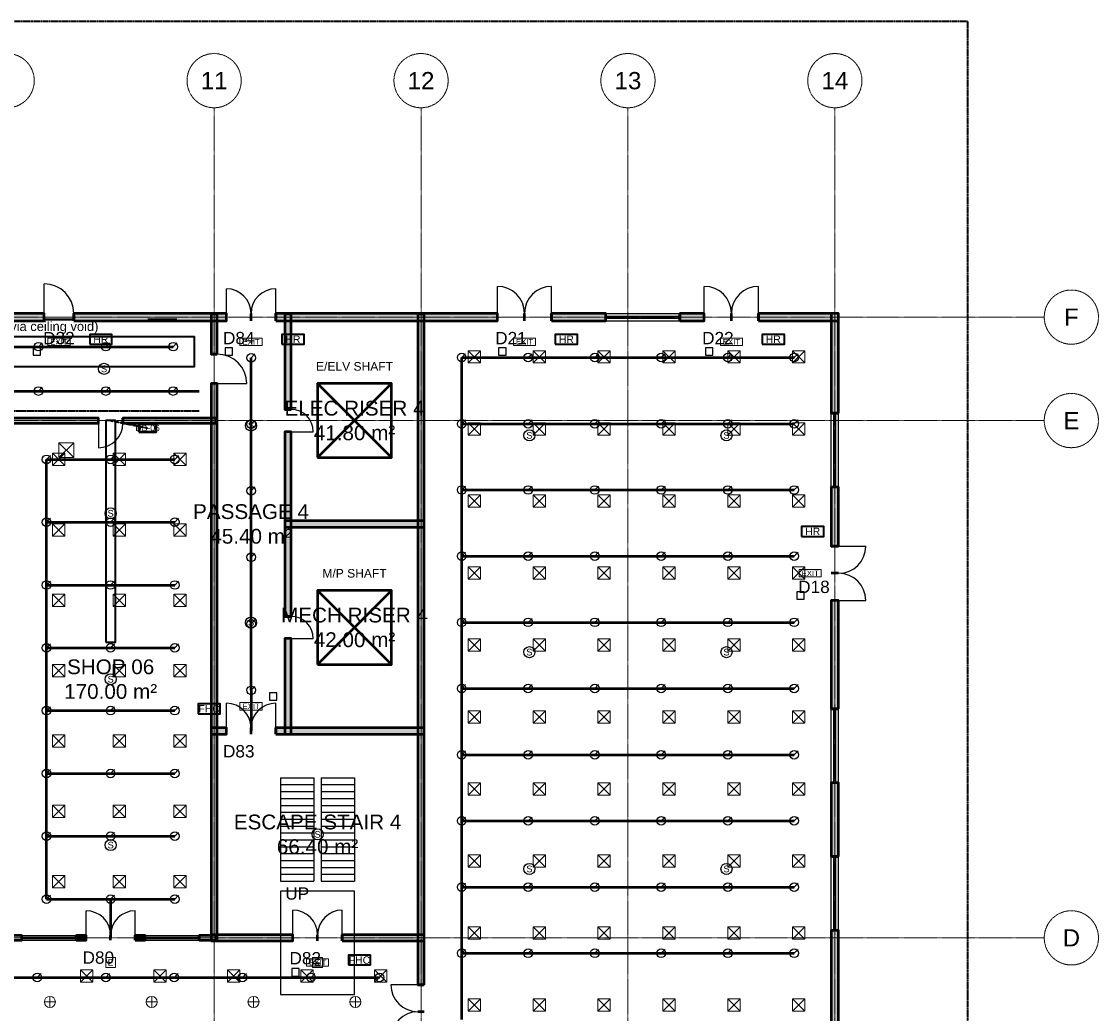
# Model space of a CAD drawing. Header units: millimetres. Extents: x -5300 to 125300, y -375 to 90375.
# Tile 8 of 8: x 81583 to 125300, y 49731 to 90000. Entities that reach past the tile are written whole.
import ezdxf
from ezdxf.enums import TextEntityAlignment as Align

# ---------------------------------------------------------------- set-up
doc = ezdxf.new("R2010")
doc.units = ezdxf.units.MM
for name, pattern in [('CENTER', [5.08, 3.175, -0.635, 0.635, -0.635]), ('DASHED', [1.524, 1.27, -0.254]), ('PHANTOM', [6.35, 3.175, -0.635, 0.635, -0.635, 0.635, -0.635])]:
    doc.linetypes.add(name, pattern=pattern)
for name, color, linetype, lineweight in [('A-ANNO-SYMB', 2, 'Continuous', 18), ('A-AREA-IDEN', 2, 'Continuous', 18), ('A-DOOR', 3, 'Continuous', 25), ('A-FLOR-STRS', 252, 'Continuous', 25), ('A-GLAZ', 5, 'Continuous', 25), ('A-GRID', 1, 'CENTER', 13), ('A-WALL', 7, 'Continuous', 50), ('A-WALL-PATT', 8, 'Continuous', 9), ('C-PROP-LINE', 1, 'PHANTOM', 35), ('E-ANNO-TEXT', 52, 'Continuous', 18), ('E-DB', 6, 'Continuous', 50), ('E-FALM', 230, 'Continuous', 25), ('E-LITE', 2, 'Continuous', 18), ('E-LITE-EMER', 40, 'Continuous', 18), ('E-TRAY', 210, 'DASHED', 35), ('FP-ANNO-TEXT', 14, 'Continuous', 18), ('FP-HOSE', 20, 'Continuous', 35), ('FP-SPRK-HEAD', 1, 'Continuous', 25), ('FP-SPRK-PIPE', 12, 'Continuous', 50), ('M-ANNO-TEXT', 150, 'Continuous', 18), ('M-HVAC-EQPT', 30, 'Continuous', 50), ('M-HVAC-RCG', 3, 'Continuous', 18), ('M-HVAC-SAD', 5, 'Continuous', 35), ('M-HVAC-SCD', 4, 'Continuous', 18)]:
    doc.layers.add(name, color=color, linetype=linetype, lineweight=lineweight)
doc.styles.add('AU-ARIAL', font='arial.ttf')

msp = doc.modelspace()

# ---------------------------------------------------------------- hatches: boundary and pattern name
at = {"layer": 'A-WALL-PATT'}
for points in [[(71100, 77850), (82500, 77850), (82500, 78150), (71100, 78150)], [(83700, 77850), (89900, 77850), (89900, 78150), (83700, 78150)], [(89525, 76500), (89525, 78125), (89275, 78125), (89275, 76500)], [(91900, 77850), (100900, 77850), (100900, 78150), (91900, 78150)], [(92525, 74250), (92525, 78125), (92275, 78125), (92275, 74250)], [(97925, 50900), (97925, 78125), (97675, 78125), (97675, 50900)], [(103100, 77850), (105300, 77850), (105300, 78150), (103100, 78150)], [(108300, 77850), (109300, 77850), (109300, 78150), (108300, 78150)], [(111500, 77850), (114750, 77850), (114750, 78150), (111500, 78150)], [(114750, 74100), (114750, 78150), (114450, 78150), (114450, 74100)], [(89525, 52675), (89525, 75300), (89275, 75300), (89275, 52675)], [(72500, 73700), (84700, 73700), (84700, 73900), (72500, 73900)], [(85700, 73700), (89500, 73700), (89500, 73900), (85700, 73900)], [(92525, 65850), (92525, 73350), (92275, 73350), (92275, 65850)], [(114750, 68700), (114750, 71100), (114450, 71100), (114450, 68700)], [(92275, 69475), (97925, 69475), (97925, 69725), (92275, 69725)], [(114750, 62100), (114750, 66500), (114450, 66500), (114450, 62100)], [(92525, 61075), (92525, 64950), (92275, 64950), (92275, 61075)], [(89275, 61075), (89900, 61075), (89900, 61325), (89275, 61325)], [(91900, 61075), (97925, 61075), (97925, 61325), (91900, 61325)], [(114750, 56100), (114750, 59100), (114450, 59100), (114450, 56100)], [(77400, 52700), (81600, 52700), (81600, 52900), (77400, 52900)], [(83800, 52700), (84200, 52700), (84200, 52900), (83800, 52900)], [(86200, 52700), (86600, 52700), (86600, 52900), (86200, 52900)], [(88800, 52700), (89500, 52700), (89500, 52900), (88800, 52900)], [(89275, 52675), (92600, 52675), (92600, 52925), (89275, 52925)], [(94600, 52675), (97925, 52675), (97925, 52925), (94600, 52925)], [(114750, 47900), (114750, 53100), (114450, 53100), (114450, 47900)]]:
    msp.add_hatch(color=256, dxfattribs=at).paths.add_polyline_path(points)

# ---------------------------------------------------------------- linework, layer by layer
at = {"layer": 'A-DOOR'}
for p, q in [((82500, 78150), (82500, 79350)), ((89900, 78150), (89900, 79150)), ((91900, 78150), (91900, 79150)), ((100900, 78150), (100900, 79250)), ((103100, 78150), (103100, 79250)), ((109300, 78150), (109300, 79250)), ((111500, 78150), (111500, 79250)), ((89525, 75300), (90725, 75300)), ((84700, 73700), (84700, 72700)), ((92525, 73350), (93425, 73350)), ((114750, 68700), (115850, 68700)), ((114750, 66500), (115850, 66500)), ((92525, 64950), (93425, 64950)), ((89900, 61325), (89900, 62325)), ((91900, 61325), (91900, 62325)), ((84200, 52900), (84200, 53900)), ((86200, 52900), (86200, 53900)), ((92600, 52925), (92600, 53925)), ((94600, 52925), (94600, 53925)), ((97675, 50900), (96575, 50900))]:
    msp.add_line(p, q, dxfattribs=at)
for centre, radius, start, end in [((82500, 78150), 1200, 0, 90), ((89900, 78150), 1000, 0, 90), ((91900, 78150), 1000, 90, 180), ((100900, 78150), 1100, 0, 90), ((103100, 78150), 1100, 90, 180), ((109300, 78150), 1100, 0, 90), ((111500, 78150), 1100, 90, 180), ((89525, 75300), 1200, 0, 90), ((92525, 73350), 900, 0, 90), ((84700, 73700), 1000, -90, 0), ((114750, 68700), 1100, -90, 0), ((114750, 66500), 1100, 0, 90), ((92525, 64950), 900, 0, 90), ((89900, 61325), 1000, 0, 90), ((91900, 61325), 1000, 90, 180), ((84200, 52900), 1000, 0, 90), ((86200, 52900), 1000, 90, 180), ((92600, 52925), 1000, 0, 90), ((94600, 52925), 1000, 90, 180), ((97675, 50900), 1100, 180, -90), ((97675, 48700), 1100, 90, 180)]:
    msp.add_arc(centre, radius, start, end, dxfattribs=at)
at = {"layer": 'A-FLOR-STRS'}
for p, q in [((92100, 59300), (93450, 59300)), ((92100, 59300), (92100, 55100)), ((92100, 59020), (93450, 59020)), ((93450, 59300), (93450, 55100)), ((93750, 59300), (95100, 59300)), ((93750, 59300), (93750, 55100)), ((93750, 59020), (95100, 59020)), ((95100, 59300), (95100, 55100)), ((92100, 58740), (93450, 58740)), ((93750, 58740), (95100, 58740)), ((92100, 58460), (93450, 58460)), ((92100, 58180), (93450, 58180)), ((93750, 58460), (95100, 58460)), ((93750, 58180), (95100, 58180)), ((92100, 57900), (93450, 57900)), ((93750, 57900), (95100, 57900)), ((92100, 57620), (93450, 57620)), ((92100, 57340), (93450, 57340)), ((93750, 57620), (95100, 57620)), ((93750, 57340), (95100, 57340)), ((92100, 57060), (93450, 57060)), ((93750, 57060), (95100, 57060)), ((92100, 56780), (93450, 56780)), ((92100, 56500), (93450, 56500)), ((93750, 56780), (95100, 56780)), ((93750, 56500), (95100, 56500)), ((92100, 56220), (93450, 56220)), ((93750, 56220), (95100, 56220)), ((92100, 55940), (93450, 55940)), ((92100, 55660), (93450, 55660)), ((93750, 55940), (95100, 55940)), ((93750, 55660), (95100, 55660)), ((92100, 55380), (93450, 55380)), ((92100, 55100), (93450, 55100)), ((93750, 55380), (95100, 55380)), ((93750, 55100), (95100, 55100))]:
    msp.add_line(p, q, dxfattribs=at)
msp.add_lwpolyline([(92100, 50500), (95100, 50500), (95100, 54700), (92100, 54700)], close=True, dxfattribs=at)
at = {"layer": 'A-GLAZ'}
for p, q in [((105300, 78150), (108300, 78150)), ((105300, 78037.5), (108300, 78037.5)), ((105300, 77962.5), (108300, 77962.5)), ((105300, 77850), (108300, 77850)), ((114450, 71100), (114450, 74100)), ((114562.5, 71100), (114562.5, 74100)), ((114637.5, 71100), (114637.5, 74100)), ((114750, 71100), (114750, 74100)), ((114450, 59100), (114450, 62100)), ((114562.5, 59100), (114562.5, 62100)), ((114637.5, 59100), (114637.5, 62100)), ((114750, 59100), (114750, 62100)), ((114450, 53100), (114450, 56100)), ((114562.5, 53100), (114562.5, 56100)), ((114637.5, 53100), (114637.5, 56100)), ((114750, 53100), (114750, 56100)), ((81600, 52900), (83800, 52900)), ((86600, 52900), (88800, 52900)), ((81600, 52825), (83800, 52825)), ((81600, 52775), (83800, 52775)), ((81600, 52700), (83800, 52700)), ((86600, 52825), (88800, 52825)), ((86600, 52775), (88800, 52775)), ((86600, 52700), (88800, 52700))]:
    msp.add_line(p, q, dxfattribs=at)
at = {"layer": 'A-GRID'}
for p, q in [((89400, 7100), (89400, 86500)), ((97800, 7100), (97800, 86500)), ((106200, 7100), (106200, 86500)), ((114600, 7100), (114600, 86500)), ((-3100, 78000), (123100, 78000)), ((-3100, 73800), (123100, 73800)), ((-3100, 52800), (123100, 52800))]:
    msp.add_line(p, q, dxfattribs=at)
for centre in [(81000, 87600), (89400, 87600), (97800, 87600), (106200, 87600), (114600, 87600), (124200, 78000), (124200, 73800), (124200, 52800)]:
    msp.add_circle(centre, 1100, dxfattribs=at)
at = {"layer": 'A-WALL'}
for p, q in [((82500, 77850), (82500, 78150)), ((83700, 77850), (83700, 78150)), ((89900, 77850), (89900, 78150)), ((90900, 77850), (90900, 78150)), ((90900, 77850), (90900, 78150)), ((91900, 77850), (91900, 78150)), ((100900, 77850), (100900, 78150)), ((102000, 77850), (102000, 78150)), ((102000, 77850), (102000, 78150)), ((103100, 77850), (103100, 78150)), ((105300, 77850), (105300, 78150)), ((108300, 77850), (108300, 78150)), ((109300, 77850), (109300, 78150)), ((110400, 77850), (110400, 78150)), ((110400, 77850), (110400, 78150)), ((111500, 77850), (111500, 78150)), ((89525, 76500), (89275, 76500)), ((89525, 75300), (89275, 75300)), ((84700, 73700), (84700, 73900)), ((85700, 73700), (85700, 73900)), ((92525, 74250), (92275, 74250)), ((114750, 74100), (114450, 74100)), ((92525, 73350), (92275, 73350)), ((114750, 71100), (114450, 71100)), ((114750, 68700), (114450, 68700)), ((114750, 67600), (114450, 67600)), ((114750, 67600), (114450, 67600)), ((114750, 66500), (114450, 66500)), ((92525, 65850), (92275, 65850)), ((92525, 64950), (92275, 64950)), ((114750, 62100), (114450, 62100)), ((89900, 61075), (89900, 61325)), ((90900, 61075), (90900, 61325)), ((90900, 61075), (90900, 61325)), ((91900, 61075), (91900, 61325)), ((114750, 59100), (114450, 59100)), ((114750, 56100), (114450, 56100)), ((81600, 52700), (81600, 52900)), ((83800, 52700), (83800, 52900)), ((84200, 52700), (84200, 52900)), ((85200, 52700), (85200, 52900)), ((85200, 52700), (85200, 52900)), ((86200, 52700), (86200, 52900)), ((86600, 52700), (86600, 52900)), ((88800, 52700), (88800, 52900)), ((92600, 52675), (92600, 52925)), ((93600, 52675), (93600, 52925)), ((93600, 52675), (93600, 52925)), ((94600, 52675), (94600, 52925)), ((114750, 53100), (114450, 53100)), ((97925, 50900), (97675, 50900)), ((97925, 49800), (97675, 49800)), ((97925, 49800), (97675, 49800))]:
    msp.add_line(p, q, dxfattribs=at)
for points in [[(71100, 77850), (82500, 77850), (82500, 78150), (71100, 78150)], [(83700, 77850), (89900, 77850), (89900, 78150), (83700, 78150)], [(89525, 76500), (89525, 78125), (89275, 78125), (89275, 76500)], [(91900, 77850), (100900, 77850), (100900, 78150), (91900, 78150)], [(92525, 74250), (92525, 78125), (92275, 78125), (92275, 74250)], [(97925, 50900), (97925, 78125), (97675, 78125), (97675, 50900)], [(103100, 77850), (105300, 77850), (105300, 78150), (103100, 78150)], [(108300, 77850), (109300, 77850), (109300, 78150), (108300, 78150)], [(111500, 77850), (114750, 77850), (114750, 78150), (111500, 78150)], [(114750, 74100), (114750, 78150), (114450, 78150), (114450, 74100)], [(89525, 52675), (89525, 75300), (89275, 75300), (89275, 52675)], [(72500, 73700), (84700, 73700), (84700, 73900), (72500, 73900)], [(85700, 73700), (89500, 73700), (89500, 73900), (85700, 73900)], [(92525, 65850), (92525, 73350), (92275, 73350), (92275, 65850)], [(114750, 68700), (114750, 71100), (114450, 71100), (114450, 68700)], [(92275, 69475), (97925, 69475), (97925, 69725), (92275, 69725)], [(114750, 62100), (114750, 66500), (114450, 66500), (114450, 62100)], [(92525, 61075), (92525, 64950), (92275, 64950), (92275, 61075)], [(89275, 61075), (89900, 61075), (89900, 61325), (89275, 61325)], [(91900, 61075), (97925, 61075), (97925, 61325), (91900, 61325)], [(114750, 56100), (114750, 59100), (114450, 59100), (114450, 56100)], [(77400, 52700), (81600, 52700), (81600, 52900), (77400, 52900)], [(83800, 52700), (84200, 52700), (84200, 52900), (83800, 52900)], [(86200, 52700), (86600, 52700), (86600, 52900), (86200, 52900)], [(88800, 52700), (89500, 52700), (89500, 52900), (88800, 52900)], [(89275, 52675), (92600, 52675), (92600, 52925), (89275, 52925)], [(94600, 52675), (97925, 52675), (97925, 52925), (94600, 52925)], [(114750, 47900), (114750, 53100), (114450, 53100), (114450, 47900)]]:
    msp.add_lwpolyline(points, close=True, dxfattribs=at)
at = {"layer": 'C-PROP-LINE'}
msp.add_lwpolyline([(0, 0), (120000, 0), (120000, 90000), (0, 90000)], close=True, dxfattribs=at)
at = {"layer": 'E-DB'}
for p, q in [((93600, 72300), (96600, 75300)), ((93600, 75300), (96600, 72300))]:
    msp.add_line(p, q, dxfattribs=at)
for points in [[(93600, 72300), (96600, 72300), (96600, 75300), (93600, 75300)], [(86350, 73350), (87050, 73350), (87050, 73650), (86350, 73650)]]:
    msp.add_lwpolyline(points, close=True, dxfattribs=at)
at = {"layer": 'E-FALM'}
for points in [[(82050, 76450), (82350, 76450), (82350, 76750), (82050, 76750)], [(89850, 76450), (90150, 76450), (90150, 76750), (89850, 76750)], [(100950, 76450), (101250, 76450), (101250, 76750), (100950, 76750)], [(109350, 76450), (109650, 76450), (109650, 76750), (109350, 76750)], [(113050, 66550), (113350, 66550), (113350, 66850), (113050, 66850)], [(91650, 62450), (91950, 62450), (91950, 62750), (91650, 62750)], [(92550, 51250), (92850, 51250), (92850, 51550), (92550, 51550)]]:
    msp.add_lwpolyline(points, close=True, dxfattribs=at)
for centre in [(84933.3, 75900), (90900, 73600), (102200, 73200), (110200, 73200), (85200, 70033.3), (90900, 65600), (102200, 64400), (110200, 64400), (85200, 63300), (93600, 57000), (85200, 56566.7), (102200, 55600), (110200, 55600)]:
    msp.add_circle(centre, 225, dxfattribs=at)
at = {"layer": 'E-LITE'}
for p, q in [((82733.3, 49975), (82733.3, 50425)), ((86866.7, 49975), (86866.7, 50425)), ((91000, 49975), (91000, 50425)), ((95133.3, 49975), (95133.3, 50425)), ((82508.3, 50200), (82958.3, 50200)), ((86641.7, 50200), (87091.7, 50200)), ((90775, 50200), (91225, 50200)), ((94908.3, 50200), (95358.3, 50200))]:
    msp.add_line(p, q, dxfattribs=at)
at = {"layer": 'E-LITE', "const_width": 100}
for points in [[(82500, 77900), (83700, 77900)], [(86700, 77900), (87900, 77900)]]:
    msp.add_lwpolyline(points, dxfattribs=at)
at = {"layer": 'E-LITE'}
for centre in [(82733.3, 50200), (86866.7, 50200), (91000, 50200), (95133.3, 50200)]:
    msp.add_circle(centre, 225, dxfattribs=at)
at = {"layer": 'E-LITE-EMER'}
for points in [[(82650, 76850), (83550, 76850), (83550, 77150), (82650, 77150)], [(90450, 76850), (91350, 76850), (91350, 77150), (90450, 77150)], [(101550, 76850), (102450, 76850), (102450, 77150), (101550, 77150)], [(109950, 76850), (110850, 76850), (110850, 77150), (109950, 77150)], [(113150, 67450), (114050, 67450), (114050, 67750), (113150, 67750)], [(90450, 62050), (91350, 62050), (91350, 62350), (90450, 62350)], [(85000, 51600), (85400, 51600), (85400, 52000), (85000, 52000)], [(93150, 51650), (94050, 51650), (94050, 51950), (93150, 51950)], [(93400, 51600), (93800, 51600), (93800, 52000), (93400, 52000)]]:
    msp.add_lwpolyline(points, close=True, dxfattribs=at)
at = {"layer": 'E-TRAY'}
for p, q in [((64800, 74200), (88800, 74200)), ((85200, 73800), (86700, 73500))]:
    msp.add_line(p, q, dxfattribs=at)
at = {"layer": 'FP-HOSE'}
for points in [[(84350, 76900), (85250, 76900), (85250, 77300), (84350, 77300)], [(92150, 76900), (93050, 76900), (93050, 77300), (92150, 77300)], [(103250, 76900), (104150, 76900), (104150, 77300), (103250, 77300)], [(111650, 76900), (112550, 76900), (112550, 77300), (111650, 77300)], [(113250, 69100), (114150, 69100), (114150, 69500), (113250, 69500)], [(88750, 61900), (89650, 61900), (89650, 62300), (88750, 62300)], [(94850, 51700), (95750, 51700), (95750, 52100), (94850, 52100)]]:
    msp.add_lwpolyline(points, close=True, dxfattribs=at)
at = {"layer": 'FP-SPRK-HEAD'}
for p, q in [((82266.7, 76800), (82424.2, 76957.5)), ((85000, 76800), (85157.5, 76957.5)), ((87733.3, 76800), (87890.8, 76957.5)), ((90900, 76350), (91057.5, 76507.5)), ((99450, 76356.5), (99607.5, 76514)), ((102150, 76356.5), (102307.5, 76514)), ((104850, 76356.5), (105007.5, 76514)), ((107550, 76356.5), (107707.5, 76514)), ((110250, 76356.5), (110407.5, 76514)), ((112950, 76356.5), (113107.5, 76514)), ((82266.7, 75000), (82424.2, 75157.5)), ((85000, 75000), (85157.5, 75157.5)), ((87733.3, 75000), (87890.8, 75157.5)), ((90900, 73650), (91057.5, 73807.5)), ((99450, 73669.6), (99607.5, 73827.1)), ((102150, 73669.6), (102307.5, 73827.1)), ((104850, 73669.6), (105007.5, 73827.1)), ((107550, 73669.6), (107707.5, 73827.1)), ((110250, 73669.6), (110407.5, 73827.1)), ((112950, 73669.6), (113107.5, 73827.1)), ((82600, 72225), (82757.5, 72382.5)), ((85200, 72225), (85357.5, 72382.5)), ((87800, 72225), (87957.5, 72382.5)), ((90900, 70950), (91057.5, 71107.5)), ((99450, 70982.6), (99607.5, 71140.1)), ((102150, 70982.6), (102307.5, 71140.1)), ((104850, 70982.6), (105007.5, 71140.1)), ((107550, 70982.6), (107707.5, 71140.1)), ((110250, 70982.6), (110407.5, 71140.1)), ((112950, 70982.6), (113107.5, 71140.1)), ((82600, 69675), (82757.5, 69832.5)), ((85200, 69675), (85357.5, 69832.5)), ((87800, 69675), (87957.5, 69832.5)), ((90900, 68250), (91057.5, 68407.5)), ((99450, 68295.7), (99607.5, 68453.2)), ((102150, 68295.7), (102307.5, 68453.2)), ((104850, 68295.7), (105007.5, 68453.2)), ((107550, 68295.7), (107707.5, 68453.2)), ((110250, 68295.7), (110407.5, 68453.2)), ((112950, 68295.7), (113107.5, 68453.2)), ((82600, 67125), (82757.5, 67282.5)), ((85200, 67125), (85357.5, 67282.5)), ((87800, 67125), (87957.5, 67282.5)), ((90900, 65550), (91057.5, 65707.5)), ((99450, 65608.7), (99607.5, 65766.2)), ((102150, 65608.7), (102307.5, 65766.2)), ((104850, 65608.7), (105007.5, 65766.2)), ((107550, 65608.7), (107707.5, 65766.2)), ((110250, 65608.7), (110407.5, 65766.2)), ((112950, 65608.7), (113107.5, 65766.2)), ((82600, 64575), (82757.5, 64732.5)), ((85200, 64575), (85357.5, 64732.5)), ((87800, 64575), (87957.5, 64732.5)), ((90900, 62850), (91057.5, 63007.5)), ((99450, 62921.7), (99607.5, 63079.2)), ((102150, 62921.7), (102307.5, 63079.2)), ((104850, 62921.7), (105007.5, 63079.2)), ((107550, 62921.7), (107707.5, 63079.2)), ((110250, 62921.7), (110407.5, 63079.2)), ((112950, 62921.7), (113107.5, 63079.2)), ((82600, 62025), (82757.5, 62182.5)), ((85200, 62025), (85357.5, 62182.5)), ((87800, 62025), (87957.5, 62182.5)), ((99450, 60234.8), (99607.5, 60392.3)), ((102150, 60234.8), (102307.5, 60392.3)), ((104850, 60234.8), (105007.5, 60392.3)), ((107550, 60234.8), (107707.5, 60392.3)), ((110250, 60234.8), (110407.5, 60392.3)), ((112950, 60234.8), (113107.5, 60392.3)), ((82600, 59475), (82757.5, 59632.5)), ((85200, 59475), (85357.5, 59632.5)), ((87800, 59475), (87957.5, 59632.5)), ((99450, 57547.8), (99607.5, 57705.3)), ((102150, 57547.8), (102307.5, 57705.3)), ((104850, 57547.8), (105007.5, 57705.3)), ((107550, 57547.8), (107707.5, 57705.3)), ((110250, 57547.8), (110407.5, 57705.3)), ((112950, 57547.8), (113107.5, 57705.3)), ((82600, 56925), (82757.5, 57082.5)), ((85200, 56925), (85357.5, 57082.5)), ((87800, 56925), (87957.5, 57082.5)), ((99450, 54860.9), (99607.5, 55018.4)), ((102150, 54860.9), (102307.5, 55018.4)), ((104850, 54860.9), (105007.5, 55018.4)), ((107550, 54860.9), (107707.5, 55018.4)), ((110250, 54860.9), (110407.5, 55018.4)), ((112950, 54860.9), (113107.5, 55018.4)), ((82600, 54375), (82757.5, 54532.5)), ((85200, 54375), (85357.5, 54532.5)), ((87800, 54375), (87957.5, 54532.5)), ((99450, 52173.9), (99607.5, 52331.4)), ((102150, 52173.9), (102307.5, 52331.4)), ((104850, 52173.9), (105007.5, 52331.4)), ((107550, 52173.9), (107707.5, 52331.4)), ((110250, 52173.9), (110407.5, 52331.4)), ((112950, 52173.9), (113107.5, 52331.4)), ((82222.2, 51192.9), (82379.7, 51350.4)), ((85000, 51192.9), (85157.5, 51350.4)), ((87777.8, 51192.9), (87935.3, 51350.4)), ((90555.6, 51192.9), (90713.1, 51350.4)), ((93333.3, 51192.9), (93490.8, 51350.4)), ((96111.1, 51192.9), (96268.6, 51350.4))]:
    msp.add_line(p, q, dxfattribs=at)
for centre in [(82266.7, 76800), (85000, 76800), (87733.3, 76800), (90900, 76350), (99450, 76356.5), (102150, 76356.5), (104850, 76356.5), (107550, 76356.5), (110250, 76356.5), (112950, 76356.5), (82266.7, 75000), (85000, 75000), (87733.3, 75000), (90900, 73650), (99450, 73669.6), (102150, 73669.6), (104850, 73669.6), (107550, 73669.6), (110250, 73669.6), (112950, 73669.6), (82600, 72225), (85200, 72225), (87800, 72225), (90900, 70950), (99450, 70982.6), (102150, 70982.6), (104850, 70982.6), (107550, 70982.6), (110250, 70982.6), (112950, 70982.6), (82600, 69675), (85200, 69675), (87800, 69675), (90900, 68250), (99450, 68295.7), (102150, 68295.7), (104850, 68295.7), (107550, 68295.7), (110250, 68295.7), (112950, 68295.7), (82600, 67125), (85200, 67125), (87800, 67125), (90900, 65550), (99450, 65608.7), (102150, 65608.7), (104850, 65608.7), (107550, 65608.7), (110250, 65608.7), (112950, 65608.7), (82600, 64575), (85200, 64575), (87800, 64575), (90900, 62850), (99450, 62921.7), (102150, 62921.7), (104850, 62921.7), (107550, 62921.7), (110250, 62921.7), (112950, 62921.7), (82600, 62025), (85200, 62025), (87800, 62025), (99450, 60234.8), (102150, 60234.8), (104850, 60234.8), (107550, 60234.8), (110250, 60234.8), (112950, 60234.8), (82600, 59475), (85200, 59475), (87800, 59475), (99450, 57547.8), (102150, 57547.8), (104850, 57547.8), (107550, 57547.8), (110250, 57547.8), (112950, 57547.8), (82600, 56925), (85200, 56925), (87800, 56925), (99450, 54860.9), (102150, 54860.9), (104850, 54860.9), (107550, 54860.9), (110250, 54860.9), (112950, 54860.9), (82600, 54375), (85200, 54375), (87800, 54375), (99450, 52173.9), (102150, 52173.9), (104850, 52173.9), (107550, 52173.9), (110250, 52173.9), (112950, 52173.9), (82222.2, 51192.9), (85000, 51192.9), (87777.8, 51192.9), (90555.6, 51192.9), (93333.3, 51192.9), (96111.1, 51192.9)]:
    msp.add_circle(centre, 175, dxfattribs=at)
at = {"layer": 'FP-SPRK-PIPE'}
for p, q in [((79533.3, 76800), (82266.7, 76800)), ((82266.7, 76800), (85000, 76800)), ((85000, 76800), (87733.3, 76800)), ((90900, 73650), (90900, 76350)), ((99450, 76356.5), (102150, 76356.5)), ((99450, 73669.6), (99450, 76356.5)), ((102150, 76356.5), (104850, 76356.5)), ((104850, 76356.5), (107550, 76356.5)), ((107550, 76356.5), (110250, 76356.5)), ((110250, 76356.5), (112950, 76356.5)), ((64800, 75000), (88800, 75000)), ((79533.3, 75000), (82266.7, 75000)), ((82266.7, 75000), (85000, 75000)), ((85000, 75000), (87733.3, 75000)), ((90900, 70950), (90900, 73650)), ((99450, 73669.6), (102150, 73669.6)), ((99450, 70982.6), (99450, 73669.6)), ((102150, 73669.6), (104850, 73669.6)), ((104850, 73669.6), (107550, 73669.6)), ((107550, 73669.6), (110250, 73669.6)), ((110250, 73669.6), (112950, 73669.6)), ((82600, 72225), (85200, 72225)), ((82600, 69675), (82600, 72225)), ((85200, 72225), (87800, 72225)), ((90900, 68250), (90900, 70950)), ((99450, 70982.6), (102150, 70982.6)), ((99450, 68295.7), (99450, 70982.6)), ((102150, 70982.6), (104850, 70982.6)), ((104850, 70982.6), (107550, 70982.6)), ((107550, 70982.6), (110250, 70982.6)), ((110250, 70982.6), (112950, 70982.6)), ((82600, 69675), (85200, 69675)), ((82600, 67125), (82600, 69675)), ((85200, 69675), (87800, 69675)), ((90900, 65550), (90900, 68250)), ((99450, 68295.7), (102150, 68295.7)), ((99450, 65608.7), (99450, 68295.7)), ((102150, 68295.7), (104850, 68295.7)), ((104850, 68295.7), (107550, 68295.7)), ((107550, 68295.7), (110250, 68295.7)), ((110250, 68295.7), (112950, 68295.7)), ((82600, 67125), (85200, 67125)), ((82600, 64575), (82600, 67125)), ((85200, 67125), (87800, 67125)), ((99450, 65608.7), (102150, 65608.7)), ((99450, 62921.7), (99450, 65608.7)), ((102150, 65608.7), (104850, 65608.7)), ((104850, 65608.7), (107550, 65608.7)), ((107550, 65608.7), (110250, 65608.7)), ((110250, 65608.7), (112950, 65608.7)), ((90900, 62850), (90900, 65550)), ((82600, 64575), (85200, 64575)), ((82600, 62025), (82600, 64575)), ((85200, 64575), (87800, 64575)), ((90900, 62850), (90900, 62850)), ((90900, 62850), (90900, 61200)), ((99450, 62921.7), (102150, 62921.7)), ((99450, 60234.8), (99450, 62921.7)), ((102150, 62921.7), (104850, 62921.7)), ((104850, 62921.7), (107550, 62921.7)), ((107550, 62921.7), (110250, 62921.7)), ((110250, 62921.7), (112950, 62921.7)), ((82600, 62025), (85200, 62025)), ((82600, 59475), (82600, 62025)), ((85200, 62025), (87800, 62025)), ((99450, 60234.8), (102150, 60234.8)), ((99450, 57547.8), (99450, 60234.8)), ((102150, 60234.8), (104850, 60234.8)), ((104850, 60234.8), (107550, 60234.8)), ((107550, 60234.8), (110250, 60234.8)), ((110250, 60234.8), (112950, 60234.8)), ((82600, 59475), (85200, 59475)), ((82600, 56925), (82600, 59475)), ((85200, 59475), (87800, 59475)), ((99450, 57547.8), (102150, 57547.8)), ((99450, 54860.9), (99450, 57547.8)), ((102150, 57547.8), (104850, 57547.8)), ((104850, 57547.8), (107550, 57547.8)), ((107550, 57547.8), (110250, 57547.8)), ((110250, 57547.8), (112950, 57547.8)), ((82600, 56925), (85200, 56925)), ((82600, 54375), (82600, 56925)), ((85200, 56925), (87800, 56925)), ((99450, 54860.9), (102150, 54860.9)), ((99450, 52173.9), (99450, 54860.9)), ((102150, 54860.9), (104850, 54860.9)), ((104850, 54860.9), (107550, 54860.9)), ((107550, 54860.9), (110250, 54860.9)), ((110250, 54860.9), (112950, 54860.9)), ((82600, 54375), (85200, 54375)), ((82600, 54375), (85200, 54375)), ((85200, 54375), (87800, 54375)), ((85200, 54375), (85200, 52800)), ((99450, 52173.9), (102150, 52173.9)), ((99450, 49487), (99450, 52173.9)), ((102150, 52173.9), (104850, 52173.9)), ((104850, 52173.9), (107550, 52173.9)), ((107550, 52173.9), (110250, 52173.9)), ((110250, 52173.9), (112950, 52173.9)), ((79444.4, 51192.9), (82222.2, 51192.9)), ((82222.2, 51192.9), (85000, 51192.9)), ((85000, 51192.9), (87777.8, 51192.9)), ((87777.8, 51192.9), (90555.6, 51192.9)), ((90555.6, 51192.9), (93333.3, 51192.9)), ((93333.3, 51192.9), (96111.1, 51192.9))]:
    msp.add_line(p, q, dxfattribs=at)
at = {"layer": 'M-HVAC-EQPT'}
for p, q in [((93600, 63900), (96600, 66900)), ((93600, 66900), (96600, 63900))]:
    msp.add_line(p, q, dxfattribs=at)
msp.add_lwpolyline([(93600, 63900), (96600, 63900), (96600, 66900), (93600, 66900)], close=True, dxfattribs=at)
at = {"layer": 'M-HVAC-RCG'}
for p, q in [((83100, 72300), (83700, 72900)), ((83100, 72900), (83700, 72300))]:
    msp.add_line(p, q, dxfattribs=at)
msp.add_lwpolyline([(83100, 72300), (83700, 72300), (83700, 72900), (83100, 72900)], close=True, dxfattribs=at)
at = {"layer": 'M-HVAC-SAD'}
for points in [[(65000, 76000), (88600, 76000), (88600, 77200), (65000, 77200)], [(85000, 64800), (85400, 64800), (85400, 73800), (85000, 73800)]]:
    msp.add_lwpolyline(points, close=True, dxfattribs=at)
at = {"layer": 'M-HVAC-SCD'}
for p, q in [((99716.7, 76138.1), (100216.7, 76638.1)), ((99716.7, 76638.1), (100216.7, 76138.1)), ((102350, 76138.1), (102850, 76638.1)), ((102350, 76638.1), (102850, 76138.1)), ((104983.3, 76138.1), (105483.3, 76638.1)), ((104983.3, 76638.1), (105483.3, 76138.1)), ((107616.7, 76138.1), (108116.7, 76638.1)), ((107616.7, 76638.1), (108116.7, 76138.1)), ((110250, 76138.1), (110750, 76638.1)), ((110250, 76638.1), (110750, 76138.1)), ((112883.3, 76138.1), (113383.3, 76638.1)), ((112883.3, 76638.1), (113383.3, 76138.1)), ((99716.7, 73214.3), (100216.7, 73714.3)), ((99716.7, 73714.3), (100216.7, 73214.3)), ((102350, 73214.3), (102850, 73714.3)), ((102350, 73714.3), (102850, 73214.3)), ((104983.3, 73214.3), (105483.3, 73714.3)), ((104983.3, 73714.3), (105483.3, 73214.3)), ((107616.7, 73214.3), (108116.7, 73714.3)), ((107616.7, 73714.3), (108116.7, 73214.3)), ((110250, 73214.3), (110750, 73714.3)), ((110250, 73714.3), (110750, 73214.3)), ((112883.3, 73214.3), (113383.3, 73714.3)), ((112883.3, 73714.3), (113383.3, 73214.3)), ((82833.3, 71971.4), (83333.3, 72471.4)), ((82833.3, 72471.4), (83333.3, 71971.4)), ((85300, 71971.4), (85800, 72471.4)), ((85300, 72471.4), (85800, 71971.4)), ((87766.7, 71971.4), (88266.7, 72471.4)), ((87766.7, 72471.4), (88266.7, 71971.4)), ((99716.7, 70290.5), (100216.7, 70790.5)), ((99716.7, 70790.5), (100216.7, 70290.5)), ((102350, 70290.5), (102850, 70790.5)), ((102350, 70790.5), (102850, 70290.5)), ((104983.3, 70290.5), (105483.3, 70790.5)), ((104983.3, 70790.5), (105483.3, 70290.5)), ((107616.7, 70290.5), (108116.7, 70790.5)), ((107616.7, 70790.5), (108116.7, 70290.5)), ((110250, 70290.5), (110750, 70790.5)), ((110250, 70790.5), (110750, 70290.5)), ((112883.3, 70290.5), (113383.3, 70790.5)), ((112883.3, 70790.5), (113383.3, 70290.5)), ((82833.3, 69114.3), (83333.3, 69614.3)), ((82833.3, 69614.3), (83333.3, 69114.3)), ((85300, 69114.3), (85800, 69614.3)), ((85300, 69614.3), (85800, 69114.3)), ((87766.7, 69114.3), (88266.7, 69614.3)), ((87766.7, 69614.3), (88266.7, 69114.3)), ((99716.7, 67366.7), (100216.7, 67866.7)), ((99716.7, 67866.7), (100216.7, 67366.7)), ((102350, 67366.7), (102850, 67866.7)), ((102350, 67866.7), (102850, 67366.7)), ((104983.3, 67366.7), (105483.3, 67866.7)), ((104983.3, 67866.7), (105483.3, 67366.7)), ((107616.7, 67366.7), (108116.7, 67866.7)), ((107616.7, 67866.7), (108116.7, 67366.7)), ((110250, 67366.7), (110750, 67866.7)), ((110250, 67866.7), (110750, 67366.7)), ((112883.3, 67366.7), (113383.3, 67866.7)), ((112883.3, 67866.7), (113383.3, 67366.7)), ((82833.3, 66257.1), (83333.3, 66757.1)), ((82833.3, 66757.1), (83333.3, 66257.1)), ((85300, 66257.1), (85800, 66757.1)), ((85300, 66757.1), (85800, 66257.1)), ((87766.7, 66257.1), (88266.7, 66757.1)), ((87766.7, 66757.1), (88266.7, 66257.1)), ((99716.7, 64442.9), (100216.7, 64942.9)), ((99716.7, 64942.9), (100216.7, 64442.9)), ((102350, 64442.9), (102850, 64942.9)), ((102350, 64942.9), (102850, 64442.9)), ((104983.3, 64442.9), (105483.3, 64942.9)), ((104983.3, 64942.9), (105483.3, 64442.9)), ((107616.7, 64442.9), (108116.7, 64942.9)), ((107616.7, 64942.9), (108116.7, 64442.9)), ((110250, 64442.9), (110750, 64942.9)), ((110250, 64942.9), (110750, 64442.9)), ((112883.3, 64442.9), (113383.3, 64942.9)), ((112883.3, 64942.9), (113383.3, 64442.9)), ((82833.3, 63400), (83333.3, 63900)), ((82833.3, 63900), (83333.3, 63400)), ((85300, 63400), (85800, 63900)), ((85300, 63900), (85800, 63400)), ((87766.7, 63400), (88266.7, 63900)), ((87766.7, 63900), (88266.7, 63400)), ((99716.7, 61519), (100216.7, 62019)), ((99716.7, 62019), (100216.7, 61519)), ((102350, 61519), (102850, 62019)), ((102350, 62019), (102850, 61519)), ((104983.3, 61519), (105483.3, 62019)), ((104983.3, 62019), (105483.3, 61519)), ((107616.7, 61519), (108116.7, 62019)), ((107616.7, 62019), (108116.7, 61519)), ((110250, 61519), (110750, 62019)), ((110250, 62019), (110750, 61519)), ((112883.3, 61519), (113383.3, 62019)), ((112883.3, 62019), (113383.3, 61519)), ((82833.3, 60542.9), (83333.3, 61042.9)), ((82833.3, 61042.9), (83333.3, 60542.9)), ((85300, 60542.9), (85800, 61042.9)), ((85300, 61042.9), (85800, 60542.9)), ((87766.7, 60542.9), (88266.7, 61042.9)), ((87766.7, 61042.9), (88266.7, 60542.9)), ((99716.7, 58595.2), (100216.7, 59095.2)), ((99716.7, 59095.2), (100216.7, 58595.2)), ((102350, 58595.2), (102850, 59095.2)), ((102350, 59095.2), (102850, 58595.2)), ((104983.3, 58595.2), (105483.3, 59095.2)), ((104983.3, 59095.2), (105483.3, 58595.2)), ((107616.7, 58595.2), (108116.7, 59095.2)), ((107616.7, 59095.2), (108116.7, 58595.2)), ((110250, 58595.2), (110750, 59095.2)), ((110250, 59095.2), (110750, 58595.2)), ((112883.3, 58595.2), (113383.3, 59095.2)), ((112883.3, 59095.2), (113383.3, 58595.2)), ((82833.3, 57685.7), (83333.3, 58185.7)), ((82833.3, 58185.7), (83333.3, 57685.7)), ((85300, 57685.7), (85800, 58185.7)), ((85300, 58185.7), (85800, 57685.7)), ((87766.7, 57685.7), (88266.7, 58185.7)), ((87766.7, 58185.7), (88266.7, 57685.7)), ((99716.7, 55671.4), (100216.7, 56171.4)), ((99716.7, 56171.4), (100216.7, 55671.4)), ((102350, 55671.4), (102850, 56171.4)), ((102350, 56171.4), (102850, 55671.4)), ((104983.3, 55671.4), (105483.3, 56171.4)), ((104983.3, 56171.4), (105483.3, 55671.4)), ((107616.7, 55671.4), (108116.7, 56171.4)), ((107616.7, 56171.4), (108116.7, 55671.4)), ((110250, 55671.4), (110750, 56171.4)), ((110250, 56171.4), (110750, 55671.4)), ((112883.3, 55671.4), (113383.3, 56171.4)), ((112883.3, 56171.4), (113383.3, 55671.4)), ((82833.3, 54828.6), (83333.3, 55328.6)), ((82833.3, 55328.6), (83333.3, 54828.6)), ((85300, 54828.6), (85800, 55328.6)), ((85300, 55328.6), (85800, 54828.6)), ((87766.7, 54828.6), (88266.7, 55328.6)), ((87766.7, 55328.6), (88266.7, 54828.6)), ((99716.7, 52747.6), (100216.7, 53247.6)), ((99716.7, 53247.6), (100216.7, 52747.6)), ((102350, 52747.6), (102850, 53247.6)), ((102350, 53247.6), (102850, 52747.6)), ((104983.3, 52747.6), (105483.3, 53247.6)), ((104983.3, 53247.6), (105483.3, 52747.6)), ((107616.7, 52747.6), (108116.7, 53247.6)), ((107616.7, 53247.6), (108116.7, 52747.6)), ((110250, 52747.6), (110750, 53247.6)), ((110250, 53247.6), (110750, 52747.6)), ((112883.3, 52747.6), (113383.3, 53247.6)), ((112883.3, 53247.6), (113383.3, 52747.6)), ((83972, 51007.7), (84472, 51507.7)), ((83972, 51507.7), (84472, 51007.7)), ((86956, 51007.7), (87456, 51507.7)), ((86956, 51507.7), (87456, 51007.7)), ((89940, 51007.7), (90440, 51507.7)), ((89940, 51507.7), (90440, 51007.7)), ((92924, 51007.7), (93424, 51507.7)), ((92924, 51507.7), (93424, 51007.7)), ((95908, 51007.7), (96408, 51507.7)), ((95908, 51507.7), (96408, 51007.7)), ((99716.7, 49823.8), (100216.7, 50323.8)), ((99716.7, 50323.8), (100216.7, 49823.8)), ((102350, 49823.8), (102850, 50323.8)), ((102350, 50323.8), (102850, 49823.8)), ((104983.3, 49823.8), (105483.3, 50323.8)), ((104983.3, 50323.8), (105483.3, 49823.8)), ((107616.7, 49823.8), (108116.7, 50323.8)), ((107616.7, 50323.8), (108116.7, 49823.8)), ((110250, 49823.8), (110750, 50323.8)), ((110250, 50323.8), (110750, 49823.8)), ((112883.3, 49823.8), (113383.3, 50323.8)), ((112883.3, 50323.8), (113383.3, 49823.8))]:
    msp.add_line(p, q, dxfattribs=at)
for points in [[(99716.7, 76138.1), (100216.7, 76138.1), (100216.7, 76638.1), (99716.7, 76638.1)], [(102350, 76138.1), (102850, 76138.1), (102850, 76638.1), (102350, 76638.1)], [(104983.3, 76138.1), (105483.3, 76138.1), (105483.3, 76638.1), (104983.3, 76638.1)], [(107616.7, 76138.1), (108116.7, 76138.1), (108116.7, 76638.1), (107616.7, 76638.1)], [(110250, 76138.1), (110750, 76138.1), (110750, 76638.1), (110250, 76638.1)], [(112883.3, 76138.1), (113383.3, 76138.1), (113383.3, 76638.1), (112883.3, 76638.1)], [(99716.7, 73214.3), (100216.7, 73214.3), (100216.7, 73714.3), (99716.7, 73714.3)], [(102350, 73214.3), (102850, 73214.3), (102850, 73714.3), (102350, 73714.3)], [(104983.3, 73214.3), (105483.3, 73214.3), (105483.3, 73714.3), (104983.3, 73714.3)], [(107616.7, 73214.3), (108116.7, 73214.3), (108116.7, 73714.3), (107616.7, 73714.3)], [(110250, 73214.3), (110750, 73214.3), (110750, 73714.3), (110250, 73714.3)], [(112883.3, 73214.3), (113383.3, 73214.3), (113383.3, 73714.3), (112883.3, 73714.3)], [(82833.3, 71971.4), (83333.3, 71971.4), (83333.3, 72471.4), (82833.3, 72471.4)], [(85300, 71971.4), (85800, 71971.4), (85800, 72471.4), (85300, 72471.4)], [(87766.7, 71971.4), (88266.7, 71971.4), (88266.7, 72471.4), (87766.7, 72471.4)], [(99716.7, 70290.5), (100216.7, 70290.5), (100216.7, 70790.5), (99716.7, 70790.5)], [(102350, 70290.5), (102850, 70290.5), (102850, 70790.5), (102350, 70790.5)], [(104983.3, 70290.5), (105483.3, 70290.5), (105483.3, 70790.5), (104983.3, 70790.5)], [(107616.7, 70290.5), (108116.7, 70290.5), (108116.7, 70790.5), (107616.7, 70790.5)], [(110250, 70290.5), (110750, 70290.5), (110750, 70790.5), (110250, 70790.5)], [(112883.3, 70290.5), (113383.3, 70290.5), (113383.3, 70790.5), (112883.3, 70790.5)], [(82833.3, 69114.3), (83333.3, 69114.3), (83333.3, 69614.3), (82833.3, 69614.3)], [(85300, 69114.3), (85800, 69114.3), (85800, 69614.3), (85300, 69614.3)], [(87766.7, 69114.3), (88266.7, 69114.3), (88266.7, 69614.3), (87766.7, 69614.3)], [(99716.7, 67366.7), (100216.7, 67366.7), (100216.7, 67866.7), (99716.7, 67866.7)], [(102350, 67366.7), (102850, 67366.7), (102850, 67866.7), (102350, 67866.7)], [(104983.3, 67366.7), (105483.3, 67366.7), (105483.3, 67866.7), (104983.3, 67866.7)], [(107616.7, 67366.7), (108116.7, 67366.7), (108116.7, 67866.7), (107616.7, 67866.7)], [(110250, 67366.7), (110750, 67366.7), (110750, 67866.7), (110250, 67866.7)], [(112883.3, 67366.7), (113383.3, 67366.7), (113383.3, 67866.7), (112883.3, 67866.7)], [(82833.3, 66257.1), (83333.3, 66257.1), (83333.3, 66757.1), (82833.3, 66757.1)], [(85300, 66257.1), (85800, 66257.1), (85800, 66757.1), (85300, 66757.1)], [(87766.7, 66257.1), (88266.7, 66257.1), (88266.7, 66757.1), (87766.7, 66757.1)], [(99716.7, 64442.9), (100216.7, 64442.9), (100216.7, 64942.9), (99716.7, 64942.9)], [(102350, 64442.9), (102850, 64442.9), (102850, 64942.9), (102350, 64942.9)], [(104983.3, 64442.9), (105483.3, 64442.9), (105483.3, 64942.9), (104983.3, 64942.9)], [(107616.7, 64442.9), (108116.7, 64442.9), (108116.7, 64942.9), (107616.7, 64942.9)], [(110250, 64442.9), (110750, 64442.9), (110750, 64942.9), (110250, 64942.9)], [(112883.3, 64442.9), (113383.3, 64442.9), (113383.3, 64942.9), (112883.3, 64942.9)], [(82833.3, 63400), (83333.3, 63400), (83333.3, 63900), (82833.3, 63900)], [(85300, 63400), (85800, 63400), (85800, 63900), (85300, 63900)], [(87766.7, 63400), (88266.7, 63400), (88266.7, 63900), (87766.7, 63900)], [(99716.7, 61519), (100216.7, 61519), (100216.7, 62019), (99716.7, 62019)], [(102350, 61519), (102850, 61519), (102850, 62019), (102350, 62019)], [(104983.3, 61519), (105483.3, 61519), (105483.3, 62019), (104983.3, 62019)], [(107616.7, 61519), (108116.7, 61519), (108116.7, 62019), (107616.7, 62019)], [(110250, 61519), (110750, 61519), (110750, 62019), (110250, 62019)], [(112883.3, 61519), (113383.3, 61519), (113383.3, 62019), (112883.3, 62019)], [(82833.3, 60542.9), (83333.3, 60542.9), (83333.3, 61042.9), (82833.3, 61042.9)], [(85300, 60542.9), (85800, 60542.9), (85800, 61042.9), (85300, 61042.9)], [(87766.7, 60542.9), (88266.7, 60542.9), (88266.7, 61042.9), (87766.7, 61042.9)], [(99716.7, 58595.2), (100216.7, 58595.2), (100216.7, 59095.2), (99716.7, 59095.2)], [(102350, 58595.2), (102850, 58595.2), (102850, 59095.2), (102350, 59095.2)], [(104983.3, 58595.2), (105483.3, 58595.2), (105483.3, 59095.2), (104983.3, 59095.2)], [(107616.7, 58595.2), (108116.7, 58595.2), (108116.7, 59095.2), (107616.7, 59095.2)], [(110250, 58595.2), (110750, 58595.2), (110750, 59095.2), (110250, 59095.2)], [(112883.3, 58595.2), (113383.3, 58595.2), (113383.3, 59095.2), (112883.3, 59095.2)], [(82833.3, 57685.7), (83333.3, 57685.7), (83333.3, 58185.7), (82833.3, 58185.7)], [(85300, 57685.7), (85800, 57685.7), (85800, 58185.7), (85300, 58185.7)], [(87766.7, 57685.7), (88266.7, 57685.7), (88266.7, 58185.7), (87766.7, 58185.7)], [(99716.7, 55671.4), (100216.7, 55671.4), (100216.7, 56171.4), (99716.7, 56171.4)], [(102350, 55671.4), (102850, 55671.4), (102850, 56171.4), (102350, 56171.4)], [(104983.3, 55671.4), (105483.3, 55671.4), (105483.3, 56171.4), (104983.3, 56171.4)], [(107616.7, 55671.4), (108116.7, 55671.4), (108116.7, 56171.4), (107616.7, 56171.4)], [(110250, 55671.4), (110750, 55671.4), (110750, 56171.4), (110250, 56171.4)], [(112883.3, 55671.4), (113383.3, 55671.4), (113383.3, 56171.4), (112883.3, 56171.4)], [(82833.3, 54828.6), (83333.3, 54828.6), (83333.3, 55328.6), (82833.3, 55328.6)], [(85300, 54828.6), (85800, 54828.6), (85800, 55328.6), (85300, 55328.6)], [(87766.7, 54828.6), (88266.7, 54828.6), (88266.7, 55328.6), (87766.7, 55328.6)], [(99716.7, 52747.6), (100216.7, 52747.6), (100216.7, 53247.6), (99716.7, 53247.6)], [(102350, 52747.6), (102850, 52747.6), (102850, 53247.6), (102350, 53247.6)], [(104983.3, 52747.6), (105483.3, 52747.6), (105483.3, 53247.6), (104983.3, 53247.6)], [(107616.7, 52747.6), (108116.7, 52747.6), (108116.7, 53247.6), (107616.7, 53247.6)], [(110250, 52747.6), (110750, 52747.6), (110750, 53247.6), (110250, 53247.6)], [(112883.3, 52747.6), (113383.3, 52747.6), (113383.3, 53247.6), (112883.3, 53247.6)], [(83972, 51007.7), (84472, 51007.7), (84472, 51507.7), (83972, 51507.7)], [(86956, 51007.7), (87456, 51007.7), (87456, 51507.7), (86956, 51507.7)], [(89940, 51007.7), (90440, 51007.7), (90440, 51507.7), (89940, 51507.7)], [(92924, 51007.7), (93424, 51007.7), (93424, 51507.7), (92924, 51507.7)], [(95908, 51007.7), (96408, 51007.7), (96408, 51507.7), (95908, 51507.7)], [(99716.7, 49823.8), (100216.7, 49823.8), (100216.7, 50323.8), (99716.7, 50323.8)], [(102350, 49823.8), (102850, 49823.8), (102850, 50323.8), (102350, 50323.8)], [(104983.3, 49823.8), (105483.3, 49823.8), (105483.3, 50323.8), (104983.3, 50323.8)], [(107616.7, 49823.8), (108116.7, 49823.8), (108116.7, 50323.8), (107616.7, 50323.8)], [(110250, 49823.8), (110750, 49823.8), (110750, 50323.8), (110250, 50323.8)], [(112883.3, 49823.8), (113383.3, 49823.8), (113383.3, 50323.8), (112883.3, 50323.8)]]:
    msp.add_lwpolyline(points, close=True, dxfattribs=at)

# ---------------------------------------------------------------- texts
at = {"layer": 'A-ANNO-SYMB', "style": 'AU-ARIAL'}
for s, p in [('D32', (83100, 77150)), ('D84', (90400, 77150)), ('D21', (101450, 77150)), ('D22', (109850, 77150)), ('D18', (113750, 67050)), ('D83', (90400, 60375)), ('D80', (84700, 52000)), ('D82', (93100, 51975))]:
    msp.add_text(s, height=500, dxfattribs=at).set_placement(p, align=Align.MIDDLE_CENTER)
at = {"layer": 'A-AREA-IDEN', "char_height": 600, "attachment_point": 5, "style": 'AU-ARIAL'}
for s, insert in [('ELEC RISER 4\\P41.80 m²', (95100, 73800)), ('PASSAGE 4\\P45.40 m²', (90900, 69600)), ('MECH RISER 4\\P42.00 m²', (95100, 65400)), ('SHOP 06\\P170.00 m²', (85200, 63300)), ('ESCAPE STAIR 4\\P66.40 m²', (93600, 57000))]:
    msp.add_mtext(s, dxfattribs=dict(at, insert=insert))
at = {"layer": 'A-FLOR-STRS', "style": 'AU-ARIAL'}
msp.add_text('UP', height=500, dxfattribs=at).set_placement((92775, 54600), align=Align.MIDDLE_CENTER)
at = {"layer": 'A-GRID', "style": 'AU-ARIAL'}
for s, p in [('11', (89400, 87600)), ('12', (97800, 87600)), ('13', (106200, 87600)), ('14', (114600, 87600)), ('F', (124200, 78000)), ('E', (124200, 73800)), ('D', (124200, 52800))]:
    msp.add_text(s, height=700, dxfattribs=at).set_placement(p, align=Align.MIDDLE_CENTER)
at = {"layer": 'E-ANNO-TEXT', "style": 'AU-ARIAL'}
for s, height, p in [('EXIT', 225, (83100, 77000)), ('EXIT', 225, (90900, 77000)), ('EXIT', 225, (102000, 77000)), ('EXIT', 225, (110400, 77000)), ('E/ELV SHAFT', 350, (95100, 76000)), ('DB-06', 250, (86700, 73500)), ('EXIT', 225, (113600, 67600)), ('EXIT', 225, (90900, 62200)), ('EXIT', 225, (93600, 51800))]:
    msp.add_text(s, height=height, dxfattribs=at).set_placement(p, align=Align.MIDDLE_CENTER)
at = {"layer": 'E-FALM', "style": 'AU-ARIAL'}
for p in [(84933.3, 75900), (90900, 73600), (102200, 73200), (110200, 73200), (85200, 70033.3), (90900, 65600), (102200, 64400), (110200, 64400), (85200, 63300), (93600, 57000), (85200, 56566.7), (102200, 55600), (110200, 55600)]:
    msp.add_text('S', height=270, dxfattribs=at).set_placement(p, align=Align.MIDDLE_CENTER)
at = {"layer": 'E-LITE-EMER', "style": 'AU-ARIAL'}
for p in [(85200, 51800), (93600, 51800)]:
    msp.add_text('E', height=250, dxfattribs=at).set_placement(p, align=Align.MIDDLE_CENTER)
at = {"layer": 'FP-ANNO-TEXT', "style": 'AU-ARIAL'}
for s, p in [('HR', (84800, 77100)), ('HR', (92600, 77100)), ('HR', (103700, 77100)), ('HR', (112100, 77100)), ('HR', (113700, 69300)), ('FHC', (89200, 62100)), ('FHC', (95300, 51900))]:
    msp.add_text(s, height=300, dxfattribs=at).set_placement(p, align=Align.MIDDLE_CENTER)
at = {"layer": 'M-ANNO-TEXT', "style": 'AU-ARIAL'}
for s, height, p in [('SUPPLY AIR MAIN 1200x600 (indicative, from AHU via ceiling void)', 375, (76800, 77625)), ('M/P SHAFT', 350, (95100, 67600))]:
    msp.add_text(s, height=height, dxfattribs=at).set_placement(p, align=Align.MIDDLE_CENTER)

doc.saveas('drawing.dxf')
